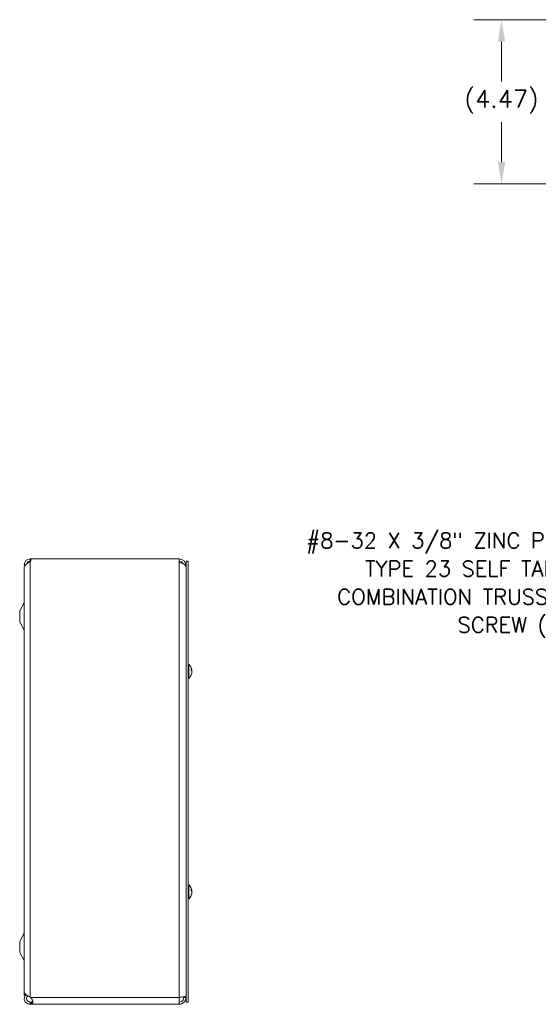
# Model space of a CAD drawing. Header units: inches. Extents: x 6.2 to 98, y 3.2 to 58.8.
# Tile 2 of 10: x 7.5 to 21.6, y 30.1 to 56.9. Entities that reach past the tile are written whole.
import ezdxf

# ---------------------------------------------------------------- set-up
doc = ezdxf.new("R2010")
doc.units = ezdxf.units.IN
doc.header["$LTSCALE"] = 6
doc.header["$MEASUREMENT"] = 0
for name, color, linetype, lineweight in [('Dimension (ANSI)', 7, 'Continuous', 5), ('Symbol (ANSI)', 7, 'Continuous', 5), ('Visible (ANSI)', 7, 'Continuous', 5), ('Visible Narrow (ANSI)', 7, 'Continuous', 5)]:
    doc.layers.add(name, color=color, linetype=linetype, lineweight=lineweight)
doc.styles.add('ROMANS', font='RomanS.shx')
doc.dimstyles.new('Default (ANSI)', dxfattribs={"dimscale": 6, "dimtxt": 0.08, "dimasz": 0.098425, "dimexe": 0.125, "dimexo": 0.0625, "dimgap": 0.031496, "dimtad": 0, "dimtih": 1, "dimtoh": 1, "dimrnd": 1e-08, "dimzin": 0, "dimdsep": 46, "dimtxsty": 'ROMANS', "dimcen": 0.09, "dimdle": 0.393701, "dimclrd": 256, "dimclre": 256, "dimclrt": 256, "dimadec": 0, "dimazin": 0, "dimtfac": 1.25, "dimtofl": 0, "dimtmove": 0, "dimatfit": 3, "dimfxl": 0, "dimtolj": 1, "dimtzin": 0, "dimlwd": -1, "dimlwe": -1, "dimarcsym": 0})

# ---------------------------------------------------------------- blocks, each defined once
blk = doc.blocks.new('*D18')
at = {"layer": 'Defpoints', "color": 0}
for p in [(26.459, 56.948), (20.6, 52.481), (26.271, 52.481)]:
    blk.add_point(p, dxfattribs=at)
at = {"layer": 'Dimension (ANSI)'}
for p, q in [((26.084, 56.948), (19.85, 56.948)), ((20.6, 56.358), (20.6, 55.269)), ((20.6, 53.071), (20.6, 54.16)), ((25.896, 52.481), (19.85, 52.481))]:
    blk.add_line(p, q, dxfattribs=at)
for points in [[(20.501, 56.358), (20.698, 56.358), (20.6, 56.948)], [(20.501, 53.071), (20.698, 53.071), (20.6, 52.481)]]:
    blk.add_solid(points, dxfattribs=at)
at = {"layer": 'Dimension (ANSI)', "insert": (20.6, 54.714), "char_height": 0.48, "attachment_point": 5, "style": 'ROMANS'}
blk.add_mtext('\\A1;(4.47)', dxfattribs=at)

msp = doc.modelspace()

# ---------------------------------------------------------------- linework, layer by layer
at = {"layer": 'Visible (ANSI)'}
for p, q in [((7.75756, 42.26526), (7.78656, 42.26526)), ((7.75756, 42.26526), (7.75756, 42.26108)), ((7.75756, 42.26108), (7.78647, 42.26108)), ((7.75756, 42.20047), (7.75756, 42.26108)), ((7.76209, 42.20047), (7.75756, 42.20047)), ((7.78656, 42.26526), (11.82006, 42.26526)), ((11.82006, 42.15906), (11.82006, 42.26526)), ((12.00706, 42.20276), (12.06906, 42.20276)), ((12.00706, 30.20276), (12.00706, 42.20276)), ((12.06906, 30.20276), (12.06906, 42.20276)), ((7.60131, 42.01526), (7.60131, 30.39026)), ((7.60181, 42.01526), (7.60131, 42.01526)), ((7.60181, 42.03773), (7.60181, 30.47327)), ((7.47631, 40.85276), (7.59407, 41.07555)), ((7.47631, 40.85276), (7.47631, 40.55276)), ((7.47631, 40.55276), (7.59407, 40.32996)), ((12.08335, 39.39476), (12.06906, 39.39476)), ((12.08335, 39.39476), (12.08335, 39.01076)), ((12.14999, 39.23575), (12.14999, 39.26713)), ((12.16904, 39.23248), (12.15372, 39.23114)), ((12.16904, 39.17304), (12.16647, 39.17326)), ((12.08335, 39.01076), (12.06906, 39.01076)), ((12.14999, 39.10853), (12.14999, 39.12531)), ((12.08335, 33.39476), (12.06906, 33.39476)), ((12.08335, 33.39476), (12.08335, 33.01076)), ((12.14999, 33.23575), (12.14999, 33.26713)), ((12.08335, 33.01076), (12.06906, 33.01076)), ((12.14999, 33.10853), (12.14999, 33.12531)), ((12.16904, 33.23248), (12.15372, 33.23114)), ((12.16904, 33.17304), (12.16647, 33.17326)), ((7.47631, 31.85276), (7.59407, 32.07555)), ((7.47631, 31.85276), (7.47631, 31.55276)), ((7.47631, 31.55276), (7.59407, 31.32996)), ((7.66381, 30.39026), (7.60131, 30.39026)), ((7.66381, 30.39026), (7.66381, 30.39288)), ((7.75756, 30.33675), (7.76917, 30.32726)), ((11.82006, 30.32726), (11.82006, 30.14026)), ((11.94506, 30.32726), (11.94506, 30.34786)), ((11.94506, 30.32726), (12.00706, 30.32726)), ((7.75756, 30.20226), (7.76917, 30.20226)), ((7.75756, 30.18967), (7.75756, 30.20226)), ((7.75756, 30.14026), (7.75756, 30.18967)), ((7.76917, 30.14026), (7.75756, 30.14026)), ((7.76917, 30.18967), (7.76917, 30.20226)), ((7.76917, 30.14026), (7.76917, 30.18967)), ((11.82006, 30.14026), (7.76917, 30.14026)), ((12.00706, 30.20276), (12.06906, 30.20276))]:
    msp.add_line(p, q, dxfattribs=at)
for centre, radius, start, end in [((7.75756, 42.10951), 0.15575, 90, 180), ((7.75756, 42.10951), 0.15575, 180, 196.178649), ((7.75756, 42.10951), 0.09375, 90, 165.412587), ((7.68856, 42.26526), 0.098, 314.755398, 0), ((11.82006, 42.07826), 0.187, 0, 90), ((11.82006, 42.07826), 0.125, 26.635006, 90), ((7.53881, 41.10476), 0.0625, 332.141603, 0), ((7.53881, 40.30076), 0.0625, 0, 27.858397), ((11.91706, 39.20276), 0.254, 8.385579, 49.104014), ((11.91706, 39.20276), 0.254, 310.895986, 351.614421), ((11.91706, 33.20276), 0.254, 8.385579, 49.104014), ((11.91706, 33.20276), 0.254, 310.895986, 351.614421), ((7.53881, 32.10476), 0.0625, 332.141603, 0), ((7.53881, 31.30076), 0.0625, 0, 27.858397)]:
    msp.add_arc(centre, radius, start, end, dxfattribs=at)
for centre, major_axis, ratio, start_param, end_param in [((11.91746, 39.19884), (0.25264, 0.02583), 0.51565398, 0.07468819, 0.35927616), ((11.91746, 39.2068), (0.25272, -0.02503), 0.46707333, 0.17359751, 0.45818549), ((11.91746, 39.20039), (0.25041, 0.04232), 0.85235254, 5.72815064, 6.01273861), ((11.91746, 39.20491), (0.24965, -0.04658), 0.87991271, 6.03397007, 6.31855804), ((11.91746, 39.20513), (0.25041, -0.04232), 0.85235254, 0.32950472, 0.54803986), ((11.91746, 39.20513), (0.25041, -0.04232), 0.85235254, 0.27044669, 0.32074699), ((11.91746, 39.20061), (0.24965, 0.04658), 0.87991271, 6.24781257, 6.24963751), ((11.91746, 39.19871), (0.25272, 0.02503), 0.46707333, 6.10776286, 6.10958779), ((11.91746, 33.19884), (0.25264, 0.02583), 0.51565398, 0.07468819, 0.35927616), ((11.91746, 33.20513), (0.25041, -0.04232), 0.85235254, 0.32950472, 0.54803986), ((11.91746, 33.2068), (0.25272, -0.02503), 0.46707333, 0.17359751, 0.45818549), ((11.91746, 33.20039), (0.25041, 0.04232), 0.85235254, 5.72815064, 6.01273861), ((11.91746, 33.20491), (0.24965, -0.04658), 0.87991271, 6.03397007, 6.31855804), ((11.91746, 33.20513), (0.25041, -0.04232), 0.85235254, 0.27044669, 0.32074699), ((11.91746, 33.20061), (0.24965, 0.04658), 0.87991271, 6.24781257, 6.24963751), ((11.91746, 33.19871), (0.25272, 0.02503), 0.46707333, 6.10776286, 6.10958779)]:
    msp.add_ellipse(centre, major_axis=major_axis, ratio=ratio, start_param=start_param, end_param=end_param, dxfattribs=at)
for points, knots in [([(7.7551, 42.19404), (7.70357, 42.16077), (7.65326, 42.12751), (7.62578, 42.09424), (7.61022, 42.0754), (7.60226, 42.05656), (7.60218, 42.03773)], [0, 0, 0, 0, 0.99285462, 0.99285462, 0.99285462, 1.55502355, 1.55502355, 1.55502355, 1.55502355]), ([(11.82006, 42.15906), (11.87567, 42.15906), (11.93072, 42.14147), (11.96563, 42.11253), (11.99218, 42.09052), (12.00706, 42.06234), (12.00706, 42.03406)], [0, 0, 0, 0, 0.89217175, 0.89217175, 0.89217175, 1.57079633, 1.57079633, 1.57079633, 1.57079633]), ([(12.14929, 39.26883), (12.14931, 39.2688), (12.14934, 39.26877), (12.14975, 39.26827), (12.14999, 39.26767), (12.14999, 39.26713)], [0.02288164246, 0.02288164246, 0.02288164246, 0.02288164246, 0.02337727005, 0.02337727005, 0.03121300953, 0.03121300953, 0.03121300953, 0.03121300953]), ([(12.1684, 39.2394), (12.16861, 39.23796), (12.1688, 39.23658), (12.16905, 39.23437), (12.16911, 39.23354), (12.16913, 39.23258), (12.16908, 39.23238), (12.16886, 39.23269), (12.16869, 39.23321), (12.16847, 39.23408), (12.16844, 39.23419), (12.1684, 39.23432)], [0, 0, 0, 0, 0.0125584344, 0.0125584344, 0.0251168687, 0.0251168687, 0.0376591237, 0.0376591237, 0.0502013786, 0.0502013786, 0.052067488, 0.052067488, 0.052067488, 0.052067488]), ([(12.1684, 39.20298), (12.16861, 39.20376), (12.1688, 39.20488), (12.16905, 39.20758), (12.16911, 39.20917), (12.16913, 39.21232), (12.16908, 39.21409), (12.16886, 39.21757), (12.16869, 39.21927), (12.16847, 39.22094), (12.16844, 39.22115), (12.1684, 39.22137)], [0, 0, 0, 0, 0.0125584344, 0.0125584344, 0.0251168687, 0.0251168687, 0.0376591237, 0.0376591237, 0.0502013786, 0.0502013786, 0.0520674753, 0.0520674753, 0.0520674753, 0.0520674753]), ([(12.1684, 39.20254), (12.16861, 39.20175), (12.1688, 39.20063), (12.16905, 39.19793), (12.16911, 39.19635), (12.16913, 39.1932), (12.16908, 39.19142), (12.16886, 39.18795), (12.16869, 39.18624), (12.16847, 39.18458), (12.16844, 39.18436), (12.1684, 39.18415)], [0, 0, 0, 0, 0.0125584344, 0.0125584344, 0.0251168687, 0.0251168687, 0.0376591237, 0.0376591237, 0.0502013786, 0.0502013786, 0.0520674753, 0.0520674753, 0.0520674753, 0.0520674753]), ([(12.1684, 39.16612), (12.16861, 39.16755), (12.1688, 39.16894), (12.16905, 39.17115), (12.16911, 39.17197), (12.16913, 39.17282), (12.1691, 39.17303), (12.16904, 39.17303)], [0, 0, 0, 0, 0.0125556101, 0.0125556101, 0.0251112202, 0.0251112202, 0.0346357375, 0.0346357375, 0.0346357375, 0.0346357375]), ([(12.14999, 39.10853), (12.14999, 39.10762), (12.14975, 39.10656), (12.14934, 39.10568), (12.14931, 39.10563), (12.14929, 39.10558)], [0.09312996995, 0.09312996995, 0.09312996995, 0.09312996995, 0.10096570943, 0.10096570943, 0.10146133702, 0.10146133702, 0.10146133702, 0.10146133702]), ([(12.14929, 33.26883), (12.14931, 33.2688), (12.14934, 33.26877), (12.14975, 33.26827), (12.14999, 33.26767), (12.14999, 33.26713)], [0.02288164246, 0.02288164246, 0.02288164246, 0.02288164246, 0.02337727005, 0.02337727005, 0.03121300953, 0.03121300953, 0.03121300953, 0.03121300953]), ([(12.14999, 33.10853), (12.14999, 33.10762), (12.14975, 33.10656), (12.14934, 33.10568), (12.14931, 33.10563), (12.14929, 33.10558)], [0.09312996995, 0.09312996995, 0.09312996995, 0.09312996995, 0.10096570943, 0.10096570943, 0.10146133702, 0.10146133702, 0.10146133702, 0.10146133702]), ([(12.1684, 33.2394), (12.16861, 33.23796), (12.1688, 33.23658), (12.16905, 33.23437), (12.16911, 33.23354), (12.16913, 33.23258), (12.16908, 33.23238), (12.16886, 33.23269), (12.16869, 33.23321), (12.16847, 33.23408), (12.16844, 33.23419), (12.1684, 33.23432)], [0, 0, 0, 0, 0.0125584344, 0.0125584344, 0.0251168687, 0.0251168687, 0.0376591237, 0.0376591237, 0.0502013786, 0.0502013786, 0.052067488, 0.052067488, 0.052067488, 0.052067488]), ([(12.1684, 33.20298), (12.16861, 33.20376), (12.1688, 33.20488), (12.16905, 33.20758), (12.16911, 33.20917), (12.16913, 33.21232), (12.16908, 33.21409), (12.16886, 33.21757), (12.16869, 33.21927), (12.16847, 33.22094), (12.16844, 33.22115), (12.1684, 33.22137)], [0, 0, 0, 0, 0.0125584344, 0.0125584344, 0.0251168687, 0.0251168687, 0.0376591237, 0.0376591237, 0.0502013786, 0.0502013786, 0.0520674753, 0.0520674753, 0.0520674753, 0.0520674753]), ([(12.1684, 33.20254), (12.16861, 33.20175), (12.1688, 33.20063), (12.16905, 33.19793), (12.16911, 33.19635), (12.16913, 33.1932), (12.16908, 33.19142), (12.16886, 33.18795), (12.16869, 33.18624), (12.16847, 33.18458), (12.16844, 33.18436), (12.1684, 33.18415)], [0, 0, 0, 0, 0.0125584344, 0.0125584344, 0.0251168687, 0.0251168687, 0.0376591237, 0.0376591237, 0.0502013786, 0.0502013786, 0.0520674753, 0.0520674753, 0.0520674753, 0.0520674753]), ([(12.1684, 33.16612), (12.16861, 33.16755), (12.1688, 33.16894), (12.16905, 33.17115), (12.16911, 33.17197), (12.16913, 33.17282), (12.1691, 33.17303), (12.16904, 33.17303)], [0, 0, 0, 0, 0.0125556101, 0.0125556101, 0.0251112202, 0.0251112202, 0.0346357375, 0.0346357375, 0.0346357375, 0.0346357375]), ([(7.75756, 30.14026), (7.70602, 30.14026), (7.65527, 30.16775), (7.62711, 30.21092), (7.59895, 30.2541), (7.59425, 30.31162), (7.61503, 30.35879), (7.61994, 30.36996), (7.62621, 30.38052), (7.6336, 30.39023)], [0, 0, 0, 0, 0.99285462, 0.99285462, 0.99285462, 1.98570924, 1.98570924, 1.98570924, 2.22073356, 2.22073356, 2.22073356, 2.22073356]), ([(7.60181, 30.47327), (7.60181, 30.44453), (7.62925, 30.41579), (7.67237, 30.38705), (7.69752, 30.37028), (7.72751, 30.35351), (7.75756, 30.33675)], [0.99369262, 0.99369262, 0.99369262, 0.99369262, 1.98570924, 1.98570924, 1.98570924, 2.56448895, 2.56448895, 2.56448895, 2.56448895]), ([(7.69977, 30.36979), (7.67439, 30.34964), (7.66032, 30.31573), (7.66465, 30.28353), (7.66933, 30.24862), (7.69541, 30.21748), (7.72895, 30.20673), (7.73818, 30.20377), (7.74787, 30.20226), (7.75756, 30.20226)], [0.08751549, 0.08751549, 0.08751549, 0.08751549, 1.12719708, 1.12719708, 1.12719708, 2.25439416, 2.25439416, 2.25439416, 2.56448895, 2.56448895, 2.56448895, 2.56448895]), ([(7.79717, 30.29629), (7.81812, 30.27335), (7.83237, 30.24004), (7.83636, 30.21149), (7.84033, 30.18305), (7.83408, 30.16137), (7.81916, 30.15113), (7.81309, 30.14696), (7.80565, 30.1444), (7.79717, 30.14284)], [1.37045489, 1.37045489, 1.37045489, 1.37045489, 2.10810614, 2.10810614, 2.10810614, 2.84289476, 2.84289476, 2.84289476, 3.14159265, 3.14159265, 3.14159265, 3.14159265]), ([(12.00706, 30.37145), (12.00706, 30.36256), (11.9771, 30.35366), (11.92907, 30.34477), (11.89755, 30.33893), (11.85885, 30.33309), (11.82006, 30.32726)], [0, 0, 0, 0, 0.94848895, 0.94848895, 0.94848895, 1.57079633, 1.57079633, 1.57079633, 1.57079633]), ([(11.82006, 30.14026), (11.87918, 30.14026), (11.93754, 30.17021), (11.97201, 30.21825), (11.99462, 30.24977), (12.00706, 30.28847), (12.00706, 30.32726)], [0, 0, 0, 0, 0.94848895, 0.94848895, 0.94848895, 1.57079633, 1.57079633, 1.57079633, 1.57079633]), ([(11.82006, 30.20226), (11.86377, 30.20226), (11.90664, 30.22706), (11.92843, 30.26495), (11.93926, 30.2838), (11.94506, 30.30551), (11.94506, 30.32726)], [0, 0, 0, 0, 1.04897508, 1.04897508, 1.04897508, 1.57079633, 1.57079633, 1.57079633, 1.57079633])]:
    msp.add_open_spline(points, degree=3, knots=knots, dxfattribs=at)
for points in [[(7.75756, 42.19567), (7.75675, 42.19512), (7.75593, 42.19458), (7.7551, 42.19404)], [(7.76917, 30.32726), (7.7785, 30.31689), (7.78784, 30.30652), (7.79717, 30.29629)], [(7.76917, 30.20226), (7.7785, 30.20226), (7.78784, 30.20284), (7.79717, 30.20398)], [(7.79717, 30.14284), (7.78784, 30.14112), (7.7785, 30.14026), (7.76917, 30.14026)], [(7.79717, 30.20398), (7.81528, 30.20621), (7.82832, 30.21229), (7.83415, 30.22348)]]:
    msp.add_open_spline(points, degree=3, dxfattribs=at)
at = {"layer": 'Visible Narrow (ANSI)'}
for p, q in [((7.63986, 42.10951), (7.60181, 42.10951)), ((7.75756, 30.33675), (7.75756, 42.19567)), ((11.82006, 30.32726), (11.82006, 42.15906)), ((12.00706, 42.07826), (11.99498, 42.07826)), ((7.59407, 41.07555), (7.59407, 40.32996)), ((12.14929, 39.23657), (12.14929, 39.26883)), ((12.1684, 39.23432), (12.15217, 39.2331)), ((12.1684, 39.22137), (12.16012, 39.22174)), ((12.1684, 39.16612), (12.16489, 39.16626)), ((12.1684, 39.20298), (12.16829, 39.20297)), ((12.14929, 39.10558), (12.14929, 39.12388)), ((12.14929, 33.23657), (12.14929, 33.26883)), ((12.14929, 33.10558), (12.14929, 33.12388)), ((12.1684, 33.23432), (12.15217, 33.2331)), ((12.1684, 33.22137), (12.16012, 33.22174)), ((12.1684, 33.16612), (12.16489, 33.16626)), ((12.1684, 33.20298), (12.16829, 33.20297)), ((7.59407, 32.07555), (7.59407, 31.32996)), ((7.76917, 30.32726), (11.82006, 30.32726)), ((7.79717, 30.14284), (7.79717, 30.20398))]:
    msp.add_line(p, q, dxfattribs=at)

# ---------------------------------------------------------------- texts
at = {"layer": 'Symbol (ANSI)', "insert": (23.59762, 41.54836), "char_height": 0.42, "width": 9.8790571, "attachment_point": 6, "line_spacing_factor": 1.093904, "style": 'ROMANS'}
msp.add_mtext('{\\fRomanS|b0|i0;\\H0.4200;#8-32 X 3/8" ZINC PLATED,\\PTYPE 23 SELF TAPPING,\\PCOMBINATION TRUSS HEAD\\PSCREW (4 PL.)}', dxfattribs=at)

# ---------------------------------------------------------------- dimensions: what is measured, and where the dimension line sits
at = {"layer": 'Dimension (ANSI)'}
dim = msp.add_linear_dim(base=(20.5995, 52.48055), p1=(26.45859, 56.9483), p2=(26.27109, 52.48055), angle=90, text='(<>)', dimstyle='Default (ANSI)', override={"dimgap": 0.031496, "dimdec": 2, "dimtol": 0, "dimlim": 0, "dimtp": 0, "dimtm": 0, "dimtdec": 2, "dimatfit": 1}, dxfattribs=at)
dim.commit()
dim.dimension.update_dxf_attribs({"geometry": '*D18', "text_midpoint": (20.5995, 54.71443), "dimtype": 160})

doc.saveas('drawing.dxf')
